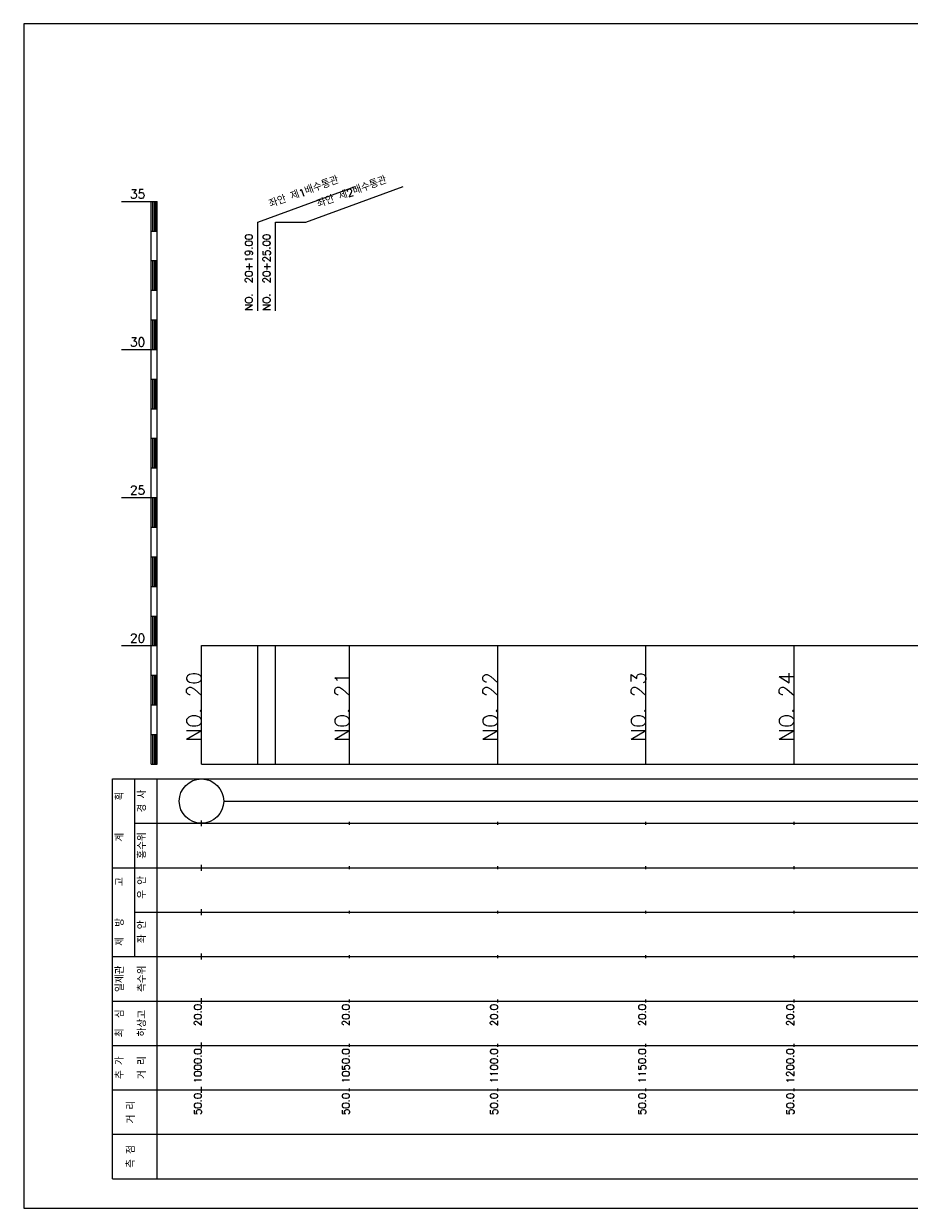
# Model space of a CAD drawing. Extents: x -504 to 685, y -2 to 2900.
# Tile 6 of 12: x 50 to 349, y 1008 to 1408. Entities that reach past the tile are written whole.
import ezdxf
from ezdxf.enums import TextEntityAlignment as Align

# ---------------------------------------------------------------- set-up
doc = ezdxf.new("R2010")
doc.units = 0
doc.header["$LTSCALE"] = 5
for name, color, linetype in [('BOX', 5, 'CONTINUOUS'), ('DT1', 3, 'CONTINUOUS'), ('LT1', 4, 'CONTINUOUS'), ('ST1', 7, 'CONTINUOUS')]:
    doc.layers.add(name, color=color, linetype=linetype)
doc.styles.add('GHS', font='ROMANS.shx', dxfattribs={"bigfont": 'GHS.shx'})

msp = doc.modelspace()

# ---------------------------------------------------------------- linework, layer by layer
at = {"layer": 'BOX'}
msp.add_lwpolyline([(50, 1008), (650, 1008), (650, 1408), (50, 1408), (50, 1008)], dxfattribs=at)
at = {"layer": 'DT1', "linetype": 'CONTINUOUS'}
msp.add_line((135, 1341), (145.21, 1341), dxfattribs=at)
at = {"layer": 'DT1'}
for p, q in [((110, 1189.08), (110, 1191.08)), ((160, 1189.58), (160, 1190.58)), ((210, 1189.58), (210, 1190.58)), ((260, 1189.58), (260, 1190.58)), ((310, 1189.58), (310, 1190.58))]:
    msp.add_line(p, q, dxfattribs=at)
at = {"layer": 'LT1', "linetype": 'CONTINUOUS'}
for p, q in [((129, 1341), (161.89, 1352.97)), ((145.21, 1341), (178.1, 1352.97)), ((129, 1311), (129, 1341)), ((135, 1311), (135, 1341))]:
    msp.add_line(p, q, dxfattribs=at)
at = {"layer": 'LT1'}
for p, q in [((83, 1348), (93, 1348)), ((93, 1158), (93, 1348)), ((93, 1348), (95, 1348)), ((95, 1158), (95, 1348)), ((93.5, 1347.8), (93.5, 1338.2)), ((94, 1347.8), (94, 1338.2)), ((94.5, 1347.8), (94.5, 1338.2)), ((93, 1338), (95, 1338)), ((93, 1328), (95, 1328)), ((93.5, 1327.8), (93.5, 1318.2)), ((94, 1327.8), (94, 1318.2)), ((94.5, 1327.8), (94.5, 1318.2)), ((93, 1318), (95, 1318)), ((93, 1308), (95, 1308)), ((93.5, 1307.8), (93.5, 1298.2)), ((94, 1307.8), (94, 1298.2)), ((94.5, 1307.8), (94.5, 1298.2)), ((83, 1298), (93, 1298)), ((93, 1298), (95, 1298)), ((93, 1288), (95, 1288)), ((93.5, 1287.8), (93.5, 1278.2)), ((94, 1287.8), (94, 1278.2)), ((94.5, 1287.8), (94.5, 1278.2)), ((93, 1278), (95, 1278)), ((93, 1268), (95, 1268)), ((93.5, 1267.8), (93.5, 1258.2)), ((94, 1267.8), (94, 1258.2)), ((94.5, 1267.8), (94.5, 1258.2)), ((93, 1258), (95, 1258)), ((83, 1248), (93, 1248)), ((93, 1248), (95, 1248)), ((93.5, 1247.8), (93.5, 1238.2)), ((94, 1247.8), (94, 1238.2)), ((94.5, 1247.8), (94.5, 1238.2)), ((93, 1238), (95, 1238)), ((93, 1228), (95, 1228)), ((93.5, 1227.8), (93.5, 1218.2)), ((94, 1227.8), (94, 1218.2)), ((94.5, 1227.8), (94.5, 1218.2)), ((93, 1218), (95, 1218)), ((93, 1208), (95, 1208)), ((93.5, 1207.8), (93.5, 1198.2)), ((94, 1207.8), (94, 1198.2)), ((94.5, 1207.8), (94.5, 1198.2)), ((83, 1198), (93, 1198)), ((93, 1198), (95, 1198)), ((110, 1158), (110, 1198)), ((129, 1158), (129, 1198)), ((135, 1158), (135, 1198)), ((160, 1158), (160, 1198)), ((210, 1158), (210, 1198)), ((260, 1158), (260, 1198)), ((310, 1158), (310, 1198)), ((93, 1188), (95, 1188)), ((93.5, 1187.8), (93.5, 1178.2)), ((94, 1187.8), (94, 1178.2)), ((94.5, 1187.8), (94.5, 1178.2)), ((93, 1178), (95, 1178)), ((93, 1168), (95, 1168)), ((93.5, 1167.8), (93.5, 1158.2)), ((94, 1167.8), (94, 1158.2)), ((94.5, 1167.8), (94.5, 1158.2)), ((93, 1158), (95, 1158)), ((110, 1158), (610, 1158)), ((110, 1137), (110, 1139)), ((160, 1137.5), (160, 1138.5)), ((210, 1137.5), (210, 1138.5)), ((260, 1137.5), (260, 1138.5)), ((310, 1137.5), (310, 1138.5)), ((110, 1122), (110, 1124)), ((160, 1122.5), (160, 1123.5)), ((210, 1122.5), (210, 1123.5)), ((260, 1122.5), (260, 1123.5)), ((310, 1122.5), (310, 1123.5)), ((110, 1107), (110, 1109)), ((160, 1107.5), (160, 1108.5)), ((210, 1107.5), (210, 1108.5)), ((260, 1107.5), (260, 1108.5)), ((310, 1107.5), (310, 1108.5)), ((110, 1092), (110, 1094)), ((160, 1092.5), (160, 1093.5)), ((210, 1092.5), (210, 1093.5)), ((260, 1092.5), (260, 1093.5)), ((310, 1092.5), (310, 1093.5)), ((110, 1077), (110, 1079)), ((160, 1077.5), (160, 1078.5)), ((210, 1077.5), (210, 1078.5)), ((260, 1077.5), (260, 1078.5)), ((310, 1077.5), (310, 1078.5)), ((110, 1062), (110, 1064)), ((160, 1062.5), (160, 1063.5)), ((210, 1062.5), (210, 1063.5)), ((260, 1062.5), (260, 1063.5)), ((310, 1062.5), (310, 1063.5)), ((110, 1047), (110, 1049)), ((160, 1047.5), (160, 1048.5)), ((210, 1047.5), (210, 1048.5)), ((260, 1047.5), (260, 1048.5)), ((310, 1047.5), (310, 1048.5))]:
    msp.add_line(p, q, dxfattribs=at)
msp.add_lwpolyline([(110, 1198), (160, 1198), (210, 1198), (260, 1198), (310, 1198), (360, 1198), (410, 1198), (460, 1198), (510, 1198), (560, 1198), (610, 1198)], dxfattribs=at)
at = {"layer": 'ST1'}
for p, q in [((80, 1018), (80, 1153)), ((80, 1153), (623, 1153)), ((87.5, 1123), (87.5, 1153)), ((95, 1018), (95, 1153)), ((87.5, 1138), (623, 1138)), ((80, 1123), (623, 1123)), ((87.5, 1093), (87.5, 1123)), ((87.5, 1108), (623, 1108)), ((80, 1093), (623, 1093)), ((80, 1078), (623, 1078)), ((80, 1063), (623, 1063)), ((80, 1048), (623, 1048)), ((80, 1033), (623, 1033)), ((80, 1018), (623, 1018))]:
    msp.add_line(p, q, dxfattribs=at)
at = {"layer": 'ST1', "linetype": 'CONTINUOUS'}
msp.add_line((117.5, 1145.5), (602.5, 1145.5), dxfattribs=at)
msp.add_circle((110, 1145.5), 7.5, dxfattribs=at)

# ---------------------------------------------------------------- texts
at = {"layer": 'DT1', "linetype": 'CONTINUOUS', "style": 'GHS'}
for s, rotation, p in [('좌안 제1배수통관', 20, (145, 1349.99)), ('좌안 제2배수통관', 20, (161.21, 1349.99)), ('경 사', 90, (91.25, 1145.5)), ('  획', 90, (83.75, 1145.5)), ('   계', 90, (83.75, 1130.5)), ('홍수위', 90, (91.25, 1130.5)), ('   고', 90, (83.75, 1115.5)), (' 우 안', 90, (91.25, 1115.5)), (' 제  방', 90, (83.75, 1100.5)), (' 좌 안', 90, (91.25, 1100.5)), ('일제관', 90, (83.75, 1085.5)), ('측수위', 90, (91.25, 1085.5)), ('최  심', 90, (83.75, 1070.5)), ('하상고', 90, (91.25, 1070.5)), ('추 가', 90, (83.75, 1055.5)), ('거 리', 90, (91.25, 1055.5)), ('거 리', 90, (87.5, 1040.5)), ('측 점', 90, (87.5, 1025.5))]:
    msp.add_text(s, height=2.5, rotation=rotation, dxfattribs=at).set_placement(p, align=Align.CENTER)
at = {"layer": 'DT1', "style": 'GHS'}
for s, p in [('35', (91, 1349)), ('30', (91, 1299)), ('25', (91, 1249)), ('20', (91, 1199))]:
    msp.add_text(s, height=3, dxfattribs=at).set_placement(p, align=Align.RIGHT)
at = {"layer": 'DT1', "linetype": 'CONTINUOUS', "style": 'GHS'}
for s, p in [('NO.  20+19.00', (127.25, 1311.12)), ('NO.  20+25.00', (133.25, 1311.12))]:
    msp.add_text(s, height=2.5, rotation=90, dxfattribs=at).set_placement(p)
at = {"layer": 'DT1', "style": 'GHS'}
for s, height, p in [('NO. 20', 5, (110, 1189.08)), ('NO. 21', 5, (160, 1189.08)), ('NO. 22', 5, (210, 1189.08)), ('NO. 23', 5, (260, 1189.08)), ('NO. 24', 5, (310, 1189.08)), (' 20.0', 2.5, (110, 1077)), (' 20.0', 2.5, (160, 1077)), (' 20.0', 2.5, (210, 1077)), (' 20.0', 2.5, (260, 1077)), (' 20.0', 2.5, (310, 1077)), ('  1000.0', 2.5, (110, 1062)), ('  1050.0', 2.5, (160, 1062)), ('  1100.0', 2.5, (210, 1062)), ('  1150.0', 2.5, (260, 1062)), ('  1200.0', 2.5, (310, 1062)), ('  50.0', 2.5, (110, 1047)), ('  50.0', 2.5, (160, 1047)), ('  50.0', 2.5, (210, 1047)), ('  50.0', 2.5, (260, 1047)), ('  50.0', 2.5, (310, 1047))]:
    msp.add_text(s, height=height, rotation=90, dxfattribs=at).set_placement(p, align=Align.RIGHT)

doc.saveas('drawing.dxf')
